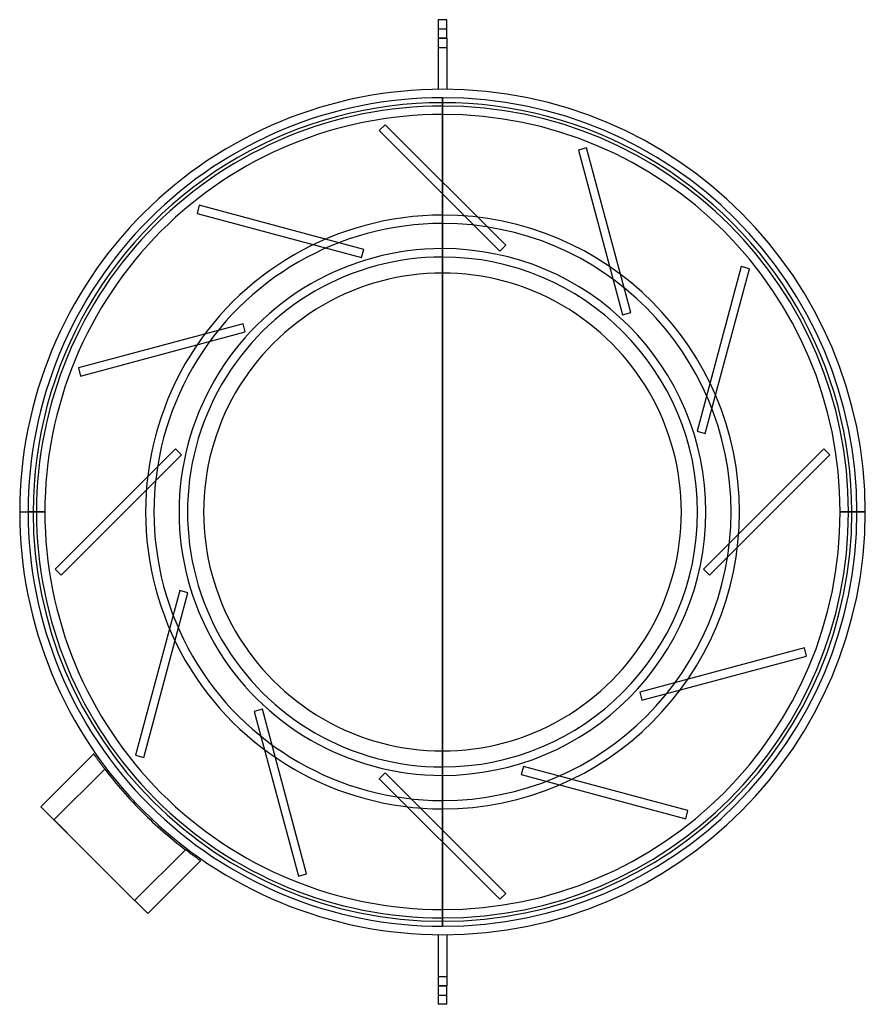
# Model space of a CAD drawing. Header units: millimetres. Extents: x -252 to 252, y -294 to 294.
import ezdxf

# ---------------------------------------------------------------- set-up
doc = ezdxf.new("R2010")
doc.units = ezdxf.units.MM
doc.layers.add('MAIN-1', color=7, linetype='Continuous')
doc.layers.add('MAIN-2', color=7, linetype='Continuous')

msp = doc.modelspace()

# ---------------------------------------------------------------- linework, layer by layer
at = {"layer": 'MAIN-1'}
for p, q in [((2.5, 293.5), (-2.5, 293.5)), ((-2.5, 293.5), (-2.5, 282.5)), ((2.5, 282.5), (2.5, 293.5)), ((2.5, 282.5), (-2.5, 282.5)), ((-2.5, 282.5), (-2.5, 251.99)), ((2.5, 282.5), (2.5, 251.99)), ((0, 242), (0, 177)), ((0, 142.4), (0, -142.4)), ((0, -142.4), (0, 142.4)), ((0, -142.4), (0, 142.4)), ((-252, 0), (-242, 0)), ((252, 0), (242, 0)), ((-207.87, -144.23), (-239.36, -175.72)), ((-207.86, -144.23), (-207.87, -144.23)), ((-207.84, -144.26), (-207.86, -144.23)), ((-207.81, -144.31), (-207.84, -144.26)), ((-207.76, -144.37), (-207.81, -144.31)), ((-207.71, -144.45), (-207.76, -144.37)), ((-207.64, -144.55), (-207.71, -144.45)), ((-207.55, -144.68), (-207.64, -144.55)), ((-207.46, -144.81), (-207.55, -144.68)), ((-207.35, -144.97), (-207.46, -144.81)), ((-207.22, -145.15), (-207.35, -144.97)), ((-207.09, -145.34), (-207.22, -145.15)), ((-206.94, -145.54), (-207.09, -145.34)), ((-206.79, -145.77), (-206.94, -145.54)), ((-206.62, -146), (-206.79, -145.77)), ((-206.45, -146.25), (-206.62, -146)), ((-206.26, -146.51), (-206.45, -146.25)), ((-206.07, -146.78), (-206.26, -146.51)), ((-205.87, -147.06), (-206.07, -146.78)), ((-205.66, -147.35), (-205.87, -147.06)), ((-205.44, -147.65), (-205.66, -147.35)), ((-205.21, -147.98), (-205.44, -147.65)), ((-204.97, -148.31), (-205.21, -147.98)), ((-204.72, -148.65), (-204.97, -148.31)), ((-204.46, -149.01), (-204.72, -148.65)), ((-204.2, -149.37), (-204.46, -149.01)), ((-203.92, -149.75), (-204.2, -149.37)), ((-203.65, -150.12), (-203.92, -149.75)), ((-203.36, -150.51), (-203.65, -150.12)), ((-203.07, -150.9), (-203.36, -150.51)), ((-202.78, -151.29), (-203.07, -150.9)), ((-202.49, -151.68), (-202.78, -151.29)), ((-202.19, -152.07), (-202.49, -151.68)), ((-201.9, -152.46), (-202.19, -152.07)), ((-201.61, -152.85), (-201.9, -152.46)), ((-201.32, -153.23), (-231.58, -183.49)), ((-201.32, -153.23), (-201.61, -152.85)), ((-223.8, -191.27), (-239.36, -175.72)), ((0, -177), (0, -242)), ((-231.58, -183.49), (-183.49, -231.58)), ((-153.23, -201.32), (-183.49, -231.58)), ((-152.85, -201.61), (-153.23, -201.32)), ((-152.46, -201.9), (-152.85, -201.61)), ((-152.07, -202.19), (-152.46, -201.9)), ((-151.68, -202.49), (-152.07, -202.19)), ((-151.29, -202.78), (-151.68, -202.49)), ((-150.9, -203.07), (-151.29, -202.78)), ((-150.51, -203.36), (-150.9, -203.07)), ((-150.12, -203.65), (-150.51, -203.36)), ((-149.75, -203.92), (-150.12, -203.65)), ((-149.37, -204.2), (-149.75, -203.92)), ((-149.01, -204.46), (-149.37, -204.2)), ((-148.65, -204.72), (-149.01, -204.46)), ((-148.31, -204.97), (-148.65, -204.72)), ((-147.98, -205.21), (-148.31, -204.97)), ((-147.65, -205.44), (-147.98, -205.21)), ((-147.35, -205.66), (-147.65, -205.44)), ((-144.23, -207.87), (-175.72, -239.36)), ((-147.06, -205.87), (-147.35, -205.66)), ((-146.78, -206.07), (-147.06, -205.87)), ((-146.51, -206.26), (-146.78, -206.07)), ((-146.25, -206.45), (-146.51, -206.26)), ((-146, -206.62), (-146.25, -206.45)), ((-145.77, -206.79), (-146, -206.62)), ((-145.54, -206.94), (-145.77, -206.79)), ((-145.34, -207.09), (-145.54, -206.94)), ((-145.15, -207.22), (-145.34, -207.09)), ((-144.97, -207.35), (-145.15, -207.22)), ((-144.81, -207.46), (-144.97, -207.35)), ((-144.68, -207.55), (-144.81, -207.46)), ((-144.55, -207.64), (-144.68, -207.55)), ((-144.45, -207.71), (-144.55, -207.64)), ((-144.37, -207.76), (-144.45, -207.71)), ((-144.31, -207.81), (-144.37, -207.76)), ((-144.26, -207.84), (-144.31, -207.81)), ((-144.23, -207.86), (-144.26, -207.84)), ((-144.23, -207.87), (-144.23, -207.86)), ((-175.72, -239.36), (-191.27, -223.8)), ((-2.5, -251.99), (-2.5, -282.5)), ((2.5, -251.99), (2.5, -282.5)), ((2.5, -282.5), (-2.5, -282.5)), ((-2.5, -282.5), (-2.5, -293.5)), ((2.5, -293.5), (2.5, -282.5)), ((2.5, -293.5), (-2.5, -293.5))]:
    msp.add_line(p, q, dxfattribs=at)
for radius, start, end in [(252, 89.99998, 180.00002), (252, 0, 89.99998), (242, 89.99998, 180.00002), (242, 0, 89.99998), (177, 89.99998, 270.00002), (177, 270.00002, 89.99998), (157, 89.99998, 270.00002), (157, 270.00002, 89.99998), (152, 89.99998, 270.00002), (152, 270.00002, 89.99998), (142.4, 0, 180.00002), (142.4, 179.99998, 0), (252, 270.00002, 0), (242, 270.00002, 0), (252, 180.00002, 270.00002), (242, 180.00002, 270.00002), (253, 217.27679, 225.00003), (253, 225.00003, 232.72321)]:
    msp.add_arc((0, 0), radius, start, end, dxfattribs=at)
at = {"layer": 'MAIN-2'}
for p, q in [((-2.5, 293.5), (-2.5, 293.5)), ((2.5, 293.5), (2.5, 293.5)), ((-2.5, 288), (2.5, 288)), ((-2.5, 288), (2.5, 288)), ((-2.5, 282.5), (2.5, 282.5)), ((2.5, 282.5), (-2.5, 282.5)), ((-2.5, 282.5), (2.5, 282.5)), ((2.5, 282.5), (-2.5, 282.5)), ((2.5, 282.5), (-2.5, 282.5)), ((-2.5, 277), (2.5, 277)), ((-2.5, 277), (2.5, 277)), ((-2.5, 251.99), (-2.5, 251.99)), ((0, 252), (0, 252)), ((0, 252), (0, 252)), ((0, 247), (0, 247)), ((0, 247), (0, 247)), ((0, 247), (0, 196.74)), ((0, 196.74), (0, 247)), ((0, 196.74), (0, 247)), ((0, 196.73), (0, 247)), ((2.5, 251.99), (2.5, 251.99)), ((0, 177), (0, 242)), ((0, 172), (0, 237)), ((0, 237), (0, 172)), ((-34.15, 230.89), (-37.69, 227.35)), ((-34.15, 230.89), (-34.15, 230.89)), ((37.69, 159.05), (-34.15, 230.89)), ((-37.69, 227.35), (-37.69, 227.35)), ((-37.69, 227.35), (34.15, 155.51)), ((85.87, 217.03), (81.04, 215.74)), ((81.04, 215.74), (81.04, 215.74)), ((81.04, 215.74), (107.33, 117.6)), ((85.87, 217.03), (85.87, 217.03)), ((112.16, 118.89), (85.87, 217.03)), ((0, 142.4), (0, 189.67)), ((0, 189.66), (0, 142.4)), ((0, -189.66), (0, 189.66)), ((0, 142.4), (0, 189.66)), ((-145.02, 182.88), (-146.32, 178.05)), ((-145.02, 182.88), (-145.02, 182.88)), ((-46.88, 156.58), (-145.02, 182.88)), ((-146.32, 178.05), (-146.32, 178.05)), ((-146.32, 178.05), (-48.18, 151.75)), ((0, 177), (0, 177)), ((0, 177), (0, 177)), ((0, 172), (0, 172)), ((0, 172), (0, 172)), ((34.15, 155.51), (37.69, 159.05)), ((37.69, 159.05), (37.69, 159.05)), ((-48.18, 151.75), (-46.88, 156.58)), ((-46.88, 156.58), (-46.88, 156.58)), ((0, 157), (0, 157)), ((34.15, 155.51), (34.15, 155.51)), ((-48.18, 151.75), (-48.18, 151.75)), ((0, 152), (0, 152)), ((178.05, 146.32), (151.75, 48.18)), ((156.58, 46.88), (182.88, 145.02)), ((178.05, 146.32), (178.05, 146.32)), ((182.88, 145.02), (178.05, 146.32)), ((182.88, 145.02), (182.88, 145.02)), ((107.33, 117.6), (112.16, 118.89)), ((107.33, 117.6), (107.33, 117.6)), ((112.16, 118.89), (112.16, 118.89)), ((-118.89, 112.16), (-217.03, 85.87)), ((-118.89, 112.16), (-118.89, 112.16)), ((-117.6, 107.33), (-118.89, 112.16)), ((-215.74, 81.04), (-117.6, 107.33)), ((-117.6, 107.33), (-117.6, 107.33)), ((-217.03, 85.87), (-217.03, 85.87)), ((-217.03, 85.87), (-215.74, 81.04)), ((-215.74, 81.04), (-215.74, 81.04)), ((151.75, 48.18), (151.75, 48.18)), ((151.75, 48.18), (156.58, 46.88)), ((156.58, 46.88), (156.58, 46.88)), ((-159.05, 37.69), (-230.89, -34.15)), ((-159.05, 37.69), (-159.05, 37.69)), ((-155.51, 34.15), (-159.05, 37.69)), ((227.35, 37.69), (155.51, -34.15)), ((227.35, 37.69), (227.35, 37.69)), ((230.89, 34.15), (227.35, 37.69)), ((-227.35, -37.69), (-155.51, 34.15)), ((-155.51, 34.15), (-155.51, 34.15)), ((159.05, -37.69), (230.89, 34.15)), ((230.89, 34.15), (230.89, 34.15)), ((-252, 0), (-242, 0)), ((-247, 0), (-237, 0)), ((-237, 0), (-247, 0)), ((-244, 0), (-244, 0)), ((-142.4, 0), (-142.4, 0)), ((142.4, 0), (142.4, 0)), ((244, 0), (244, 0)), ((-244, 0), (-244, 0)), ((-142.4, 0), (-142.4, 0)), ((142.4, 0), (142.4, 0)), ((237, 0), (247, 0)), ((247, 0), (237, 0)), ((242, 0), (252, 0)), ((244, 0), (244, 0)), ((-230.89, -34.15), (-230.89, -34.15)), ((-230.89, -34.15), (-227.35, -37.69)), ((155.51, -34.15), (155.51, -34.15)), ((155.51, -34.15), (159.05, -37.69)), ((-227.35, -37.69), (-227.35, -37.69)), ((159.05, -37.69), (159.05, -37.69)), ((-156.58, -46.88), (-182.88, -145.02)), ((-156.58, -46.88), (-156.58, -46.88)), ((-151.75, -48.18), (-156.58, -46.88)), ((-178.05, -146.32), (-151.75, -48.18)), ((-151.75, -48.18), (-151.75, -48.18)), ((215.74, -81.04), (117.6, -107.33)), ((215.74, -81.04), (215.74, -81.04)), ((217.03, -85.87), (215.74, -81.04)), ((118.89, -112.16), (217.03, -85.87)), ((217.03, -85.87), (217.03, -85.87)), ((117.6, -107.33), (117.6, -107.33)), ((117.6, -107.33), (118.89, -112.16)), ((118.89, -112.16), (118.89, -112.16)), ((-107.33, -117.6), (-112.16, -118.89)), ((-112.16, -118.89), (-112.16, -118.89)), ((-112.16, -118.89), (-85.87, -217.03)), ((-107.33, -117.6), (-107.33, -117.6)), ((-81.04, -215.74), (-107.33, -117.6)), ((-207.87, -144.23), (-207.87, -144.23)), ((-182.88, -145.02), (-182.88, -145.02)), ((-182.88, -145.02), (-178.05, -146.32)), ((-178.05, -146.32), (-178.05, -146.32)), ((0, -142.4), (0, -189.66)), ((0, -189.66), (0, -142.4)), ((0, -189.67), (0, -142.4)), ((0, -152), (0, -152)), ((48.18, -151.75), (46.88, -156.58)), ((48.18, -151.75), (48.18, -151.75)), ((146.32, -178.05), (48.18, -151.75)), ((-201.32, -153.23), (-231.58, -183.49)), ((-34.15, -155.51), (-37.69, -159.05)), ((-34.15, -155.51), (-34.15, -155.51)), ((37.69, -227.35), (-34.15, -155.51)), ((0, -157), (0, -157)), ((46.88, -156.58), (46.88, -156.58)), ((46.88, -156.58), (145.02, -182.88)), ((-37.69, -159.05), (-37.69, -159.05)), ((-37.69, -159.05), (34.15, -230.89)), ((-239.36, -175.72), (-239.36, -175.72)), ((0, -172), (0, -172)), ((0, -237), (0, -172)), ((0, -172), (0, -237)), ((0, -172), (0, -172)), ((-178.9, -178.9), (-178.9, -178.9)), ((0, -177), (0, -177)), ((0, -242), (0, -177)), ((0, -177), (0, -177)), ((145.02, -182.88), (146.32, -178.05)), ((146.32, -178.05), (146.32, -178.05)), ((145.02, -182.88), (145.02, -182.88)), ((0, -247), (0, -196.73)), ((0, -196.74), (0, -247)), ((0, -247), (0, -196.74)), ((0, -247), (0, -196.74)), ((-153.23, -201.32), (-183.49, -231.58)), ((-144.23, -207.87), (-144.23, -207.87)), ((-85.87, -217.03), (-81.04, -215.74)), ((-85.87, -217.03), (-85.87, -217.03)), ((-81.04, -215.74), (-81.04, -215.74)), ((34.15, -230.89), (37.69, -227.35)), ((37.69, -227.35), (37.69, -227.35)), ((34.15, -230.89), (34.15, -230.89)), ((-175.72, -239.36), (-175.72, -239.36)), ((-2.5, -251.99), (-2.5, -251.99)), ((0, -247), (0, -247)), ((0, -247), (0, -247)), ((0, -252), (0, -252)), ((0, -252), (0, -252)), ((2.5, -251.99), (2.5, -251.99)), ((-2.5, -277), (2.5, -277)), ((-2.5, -277), (2.5, -277)), ((-2.5, -282.5), (2.5, -282.5)), ((2.5, -282.5), (-2.5, -282.5)), ((-2.5, -282.5), (2.5, -282.5)), ((2.5, -282.5), (-2.5, -282.5)), ((2.5, -282.5), (-2.5, -282.5)), ((-2.5, -288), (2.5, -288)), ((-2.5, -288), (2.5, -288)), ((-2.5, -293.5), (-2.5, -293.5)), ((2.5, -293.5), (2.5, -293.5))]:
    msp.add_line(p, q, dxfattribs=at)
for radius, start, end in [(247, 89.99998, 180.00002), (247, 0, 89.99998), (244, 0, 180.00002), (242, 89.99998, 180.00002), (242, 0, 89.99998), (237, 89.99998, 180.00002), (237, 89.99998, 180.00002), (237, 0, 89.99998), (237, 0, 89.99998), (172, 89.99998, 270.00002), (172, 270.00002, 89.99998), (244, 180.00002, 0), (247, 270.00002, 0), (237, 270.00002, 0), (237, 270.00002, 0), (242, 270.00002, 0), (247, 180.00002, 270.00002), (242, 180.00002, 270.00002), (237, 180.00002, 270.00002), (237, 180.00002, 270.00002)]:
    msp.add_arc((0, 0), radius, start, end, dxfattribs=at)

doc.saveas('drawing.dxf')
